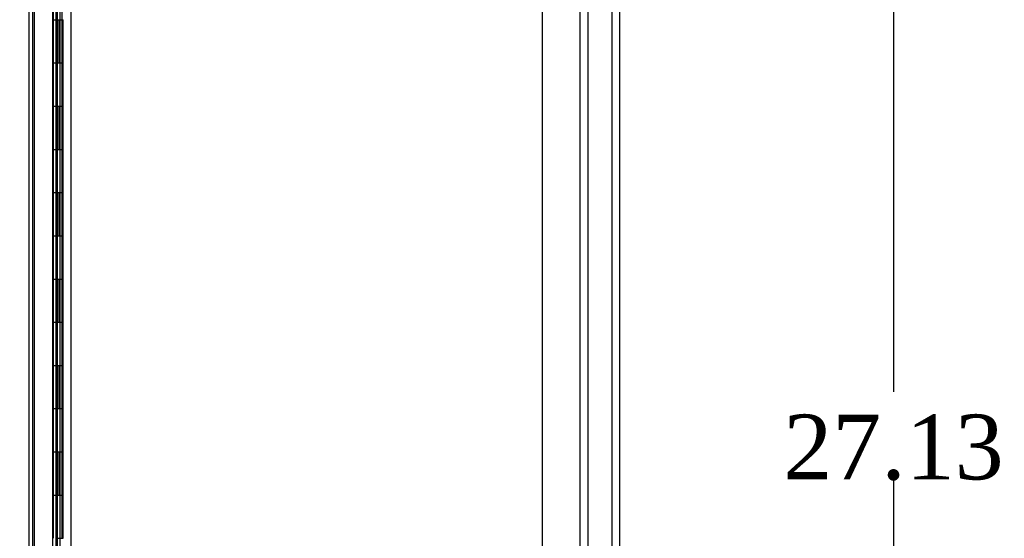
# Model space of a CAD drawing. Header units: inches. Extents: x 1 to 359, y -2 to 239.
# Tile 26 of 51: x 168 to 191, y 105 to 117. Entities that reach past the tile are written whole.
import ezdxf
from ezdxf.enums import TextEntityAlignment as Align
from ezdxf.lldxf.tags import DXFTag

# ---------------------------------------------------------------- set-up
doc = ezdxf.new("R2010")
doc.units = ezdxf.units.IN
doc.header["$MEASUREMENT"] = 0
for name, color, linetype in [('COM43132', 7, 'Continuous'), ('COM55595-1', 7, 'Continuous'), ('COM55607-1', 7, 'Continuous'), ('COM55738-22', 7, 'Continuous'), ('COM70220', 7, 'Continuous'), ('COM71181-1', 7, 'Continuous'), ('Default', 7, 'Continuous')]:
    doc.layers.add(name, color=color, linetype=linetype)
doc.styles.add('SEACAD_Times_New_Roman', font='times.ttf')
tags = doc.linetypes.add('HIDDEN2', pattern=[0.1875, 0.125, -0.0625]).pattern_tags.tags
tags[6:7] = [DXFTag(74, 4), DXFTag(75, 0), DXFTag(340, '0'), DXFTag(46, 0.0), DXFTag(50, 0.0), DXFTag(44, 0.0), DXFTag(45, 0.0)]
tags[4:5] = [DXFTag(74, 4), DXFTag(75, 0), DXFTag(340, '0'), DXFTag(46, 0.0), DXFTag(50, 0.0), DXFTag(44, 0.0), DXFTag(45, 0.0)]
doc.dimstyles.new('HAMMOND_(STH_-_300x200)', dxfattribs={"dimtxt": 1.5, "dimasz": 1.875, "dimexe": 0.75, "dimexo": 0.75, "dimgap": 0.375, "dimtad": 0, "dimtih": 1, "dimtoh": 1, "dimzin": 0, "dimdsep": 46, "dimtxsty": 'SEACAD_Times_New_Roman', "dimblk1": '_SE_FILLED', "dimblk2": '_SE_FILLED', "dimsah": 1, "dimcen": 0.75, "dimadec": 0, "dimazin": 0, "dimtfac": 0.8, "dimtofl": 0, "dimtmove": 0, "dimatfit": 3, "dimfxl": 0, "dimtolj": 1, "dimtzin": 0, "dimarcsym": 0})

# ---------------------------------------------------------------- blocks, each defined once
blk = doc.blocks.new('SE2')
at = {"layer": 'COM43132', "color": 7, "linetype": 'HIDDEN2'}
for p, q in [((181.188, 92.353), (181.188, 148.103)), ((180.313, 92.413), (180.313, 148.043))]:
    blk.add_line(p, q, dxfattribs=at)
at = {"layer": 'COM55595-1', "color": 7, "linetype": 'Continuous'}
blk.add_line((168.99, 91.353), (168.99, 149.75), dxfattribs=at)
at = {"layer": 'COM55595-1', "color": 7, "linetype": 'HIDDEN2'}
blk.add_line((169.095, 92.326), (169.095, 126.488), dxfattribs=at)
at = {"layer": 'COM55607-1', "color": 7, "linetype": 'HIDDEN2'}
for p, q in [((168.514, 148.551), (168.514, 92.551)), ((169.059, 148.551), (169.059, 92.551)), ((169.159, 92.551), (169.159, 148.551)), ((169.109, 115.551), (169.109, 116.551)), ((169.15, 115.551), (169.15, 116.551)), ((169.195, 116.551), (169.226, 116.551)), ((169.226, 115.551), (169.226, 116.551)), ((169.054, 115.551), (169.109, 115.551)), ((169.098, 115.551), (169.226, 115.551)), ((169.098, 114.551), (169.098, 115.551)), ((169.195, 115.551), (169.226, 115.551)), ((169.221, 115.551), (169.221, 114.551)), ((169.226, 114.551), (169.226, 115.551)), ((169.054, 114.551), (169.109, 114.551)), ((169.098, 114.551), (169.226, 114.551)), ((169.109, 113.551), (169.109, 114.551)), ((169.15, 113.551), (169.15, 114.551)), ((169.195, 114.551), (169.226, 114.551)), ((169.226, 113.551), (169.226, 114.551)), ((169.054, 113.551), (169.109, 113.551)), ((169.098, 113.551), (169.226, 113.551)), ((169.098, 112.551), (169.098, 113.551)), ((169.195, 113.551), (169.226, 113.551)), ((169.221, 113.551), (169.221, 112.551)), ((169.226, 112.551), (169.226, 113.551)), ((169.054, 112.551), (169.109, 112.551)), ((169.098, 112.551), (169.226, 112.551)), ((169.109, 111.551), (169.109, 112.551)), ((169.15, 111.551), (169.15, 112.551)), ((169.195, 112.551), (169.226, 112.551)), ((169.226, 111.551), (169.226, 112.551)), ((169.054, 111.551), (169.109, 111.551)), ((169.098, 111.551), (169.226, 111.551)), ((169.098, 110.551), (169.098, 111.551)), ((169.195, 111.551), (169.226, 111.551)), ((169.221, 111.551), (169.221, 110.551)), ((169.226, 110.551), (169.226, 111.551)), ((169.054, 110.551), (169.109, 110.551)), ((169.098, 110.551), (169.226, 110.551)), ((169.109, 109.551), (169.109, 110.551)), ((169.15, 109.551), (169.15, 110.551)), ((169.195, 110.551), (169.226, 110.551)), ((169.226, 109.551), (169.226, 110.551)), ((169.054, 109.551), (169.109, 109.551)), ((169.098, 109.551), (169.226, 109.551)), ((169.098, 108.551), (169.098, 109.551)), ((169.195, 109.551), (169.226, 109.551)), ((169.221, 109.551), (169.221, 108.551)), ((169.226, 108.551), (169.226, 109.551)), ((169.054, 108.551), (169.109, 108.551)), ((169.098, 108.551), (169.226, 108.551)), ((169.109, 107.551), (169.109, 108.551)), ((169.15, 107.551), (169.15, 108.551)), ((169.195, 108.551), (169.226, 108.551)), ((169.226, 107.551), (169.226, 108.551)), ((169.054, 107.551), (169.109, 107.551)), ((169.098, 107.551), (169.226, 107.551)), ((169.098, 106.551), (169.098, 107.551)), ((169.195, 107.551), (169.226, 107.551)), ((169.221, 107.551), (169.221, 106.551)), ((169.226, 106.551), (169.226, 107.551)), ((169.054, 106.551), (169.109, 106.551)), ((169.098, 106.551), (169.226, 106.551)), ((169.109, 105.551), (169.109, 106.551)), ((169.15, 105.551), (169.15, 106.551)), ((169.195, 106.551), (169.226, 106.551)), ((169.226, 105.551), (169.226, 106.551)), ((169.054, 105.551), (169.109, 105.551)), ((169.098, 105.551), (169.226, 105.551)), ((169.098, 104.551), (169.098, 105.551)), ((169.195, 105.551), (169.226, 105.551)), ((169.221, 105.551), (169.221, 104.551)), ((169.226, 104.551), (169.226, 105.551)), ((169.054, 104.551), (169.109, 104.551)), ((169.098, 104.551), (169.226, 104.551))]:
    blk.add_line(p, q, dxfattribs=at)
at = {"layer": 'COM55607-1', "color": 7, "linetype": 'Continuous'}
for p, q in [((168.992, 117.551), (168.992, 116.551)), ((169.195, 117.551), (169.195, 116.551)), ((168.992, 116.551), (168.992, 115.551)), ((168.992, 116.551), (169.195, 116.551)), ((168.992, 116.551), (169.195, 116.551)), ((169.195, 116.551), (169.195, 115.551)), ((168.992, 115.551), (169.195, 115.551)), ((168.992, 115.551), (169.195, 115.551)), ((168.992, 115.551), (168.992, 114.551)), ((169.195, 115.551), (169.195, 114.551)), ((168.992, 114.551), (168.992, 113.551)), ((168.992, 114.551), (169.195, 114.551)), ((168.992, 114.551), (169.195, 114.551)), ((169.195, 114.551), (169.195, 113.551)), ((168.992, 113.551), (169.195, 113.551)), ((168.992, 113.551), (169.195, 113.551)), ((168.992, 113.551), (168.992, 112.551)), ((169.195, 113.551), (169.195, 112.551)), ((168.992, 112.551), (168.992, 111.551)), ((168.992, 112.551), (169.195, 112.551)), ((168.992, 112.551), (169.195, 112.551)), ((169.195, 112.551), (169.195, 111.551)), ((168.992, 111.551), (169.195, 111.551)), ((168.992, 111.551), (169.195, 111.551)), ((168.992, 111.551), (168.992, 110.551)), ((169.195, 111.551), (169.195, 110.551)), ((168.992, 110.551), (168.992, 109.551)), ((168.992, 110.551), (169.195, 110.551)), ((168.992, 110.551), (169.195, 110.551)), ((169.195, 110.551), (169.195, 109.551)), ((168.992, 109.551), (169.195, 109.551)), ((168.992, 109.551), (169.195, 109.551)), ((168.992, 109.551), (168.992, 108.551)), ((169.195, 109.551), (169.195, 108.551)), ((168.992, 108.551), (168.992, 107.551)), ((168.992, 108.551), (169.195, 108.551)), ((168.992, 108.551), (169.195, 108.551)), ((169.195, 108.551), (169.195, 107.551)), ((168.992, 107.551), (169.195, 107.551)), ((168.992, 107.551), (169.195, 107.551)), ((168.992, 107.551), (168.992, 106.551)), ((169.195, 107.551), (169.195, 106.551)), ((168.992, 106.551), (168.992, 105.551)), ((168.992, 106.551), (169.195, 106.551)), ((168.992, 106.551), (169.195, 106.551)), ((169.195, 106.551), (169.195, 105.551)), ((168.992, 105.551), (169.195, 105.551)), ((168.992, 105.551), (169.195, 105.551)), ((168.992, 105.551), (168.992, 104.551)), ((169.195, 105.551), (169.195, 104.551))]:
    blk.add_line(p, q, dxfattribs=at)
at = {"layer": 'COM55738-22', "color": 7, "linetype": 'HIDDEN2'}
for p, q in [((181.375, 90.56), (181.375, 150.31)), ((181.928, 90.56), (181.928, 150.31))]:
    blk.add_line(p, q, dxfattribs=at)
at = {"layer": 'COM70220', "color": 7, "linetype": 'HIDDEN2'}
blk.add_line((168.565, 91.872), (168.565, 149.019), dxfattribs=at)
at = {"layer": 'COM71181-1', "color": 7, "linetype": 'Continuous'}
for p, q in [((182.095, 150.413), (182.095, 90.478)), ((169.407, 91.758), (169.407, 149.133))]:
    blk.add_line(p, q, dxfattribs=at)
at = {"layer": 'COM71181-1', "color": 7, "linetype": 'HIDDEN2'}
blk.add_line((168.44, 91.758), (168.44, 149.133), dxfattribs=at)
blk = doc.blocks.new('DMBLK2980')
at = {"layer": 'Default', "linetype": 'Continuous'}
for points in [[(188.76, 118.353), (188.447, 120.228), (188.135, 118.353)], [(188.76, 94.978), (188.135, 94.978), (188.447, 93.103)]]:
    blk.add_hatch(color=7, dxfattribs=at).paths.add_polyline_path(points)
at = {"layer": 'Default', "color": 7, "linetype": 'Continuous'}
for p, q in [((181.288, 120.228), (189.197, 120.228)), ((188.447, 107.94), (188.447, 120.228)), ((188.447, 93.103), (188.447, 105.915)), ((181.288, 93.103), (189.197, 93.103))]:
    blk.add_line(p, q, dxfattribs=at)
at = {"layer": 'Default', "color": 7, "linetype": 'Continuous', "style": 'SEACAD_Times_New_Roman'}
blk.add_text('27.13', height=1.5, dxfattribs=at).set_placement((185.888, 107.415), align=Align.TOP_LEFT)
blk = doc.blocks.new('_SE_FILLED')
at = {"color": 0}
blk.add_line((0, 0), (-1, 0), dxfattribs=at)
blk.add_solid([(0, 0), (-1, -0.1665), (-1, 0.1665), (0, 0)], dxfattribs=at)
blk = doc.blocks.new('DMBLK2985')
at = {"layer": 'Default', "linetype": 'Continuous'}
for points in [[(154.979, 147.258), (155.604, 147.258), (155.291, 149.133)], [(154.979, 93.633), (155.291, 91.758), (155.604, 93.633)]]:
    blk.add_hatch(color=7, dxfattribs=at).paths.add_polyline_path(points)
at = {"layer": 'Default', "color": 7, "linetype": 'Continuous'}
for p, q in [((167.69, 149.133), (154.541, 149.133)), ((155.291, 149.133), (155.291, 121.72)), ((155.291, 114.67), (155.291, 91.758)), ((167.69, 91.758), (154.541, 91.758))]:
    blk.add_line(p, q, dxfattribs=at)
at = {"layer": 'Default', "color": 7, "linetype": 'Continuous', "style": 'SEACAD_Times_New_Roman'}
for s, p in [('57.38', (152.732, 121.195)), ('DOOR ', (151.861, 118.945)), ('OPENING', (150.422, 116.695))]:
    blk.add_text(s, height=1.5, dxfattribs=at).set_placement(p, align=Align.TOP_LEFT)

msp = doc.modelspace()

# ---------------------------------------------------------------- block references
at = {"layer": 'Default'}
msp.add_blockref('SE2', (0, 0), dxfattribs=at)

# ---------------------------------------------------------------- dimensions: what is measured, and where the dimension line sits
at = {"layer": 'Default', "color": 7, "linetype": 'Continuous'}
for base, p1, p2, angle, text, picture, middle in [((155.291201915, 149.13276158), (169.358864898, 149.13276158), (169.358864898, 91.75776158), 270, '\\A1;<>\\PDOOR \\XOPENING', 'DMBLK2985', (155.291201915, 120.445261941)), ((188.447243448, 93.10276158), (180.537864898, 93.10276158), (180.537864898, 120.22776158), 90, '\\A1;<>', 'DMBLK2980', (188.447243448, 106.665261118))]:
    dim = msp.add_linear_dim(base=base, p1=p1, p2=p2, angle=angle, text=text, dimstyle='HAMMOND_(STH_-_300x200)', dxfattribs=at)
    dim.commit()
    dim.dimension.update_dxf_attribs({"geometry": picture, "text_midpoint": middle, "dimtype": 161})

doc.saveas('drawing.dxf')
